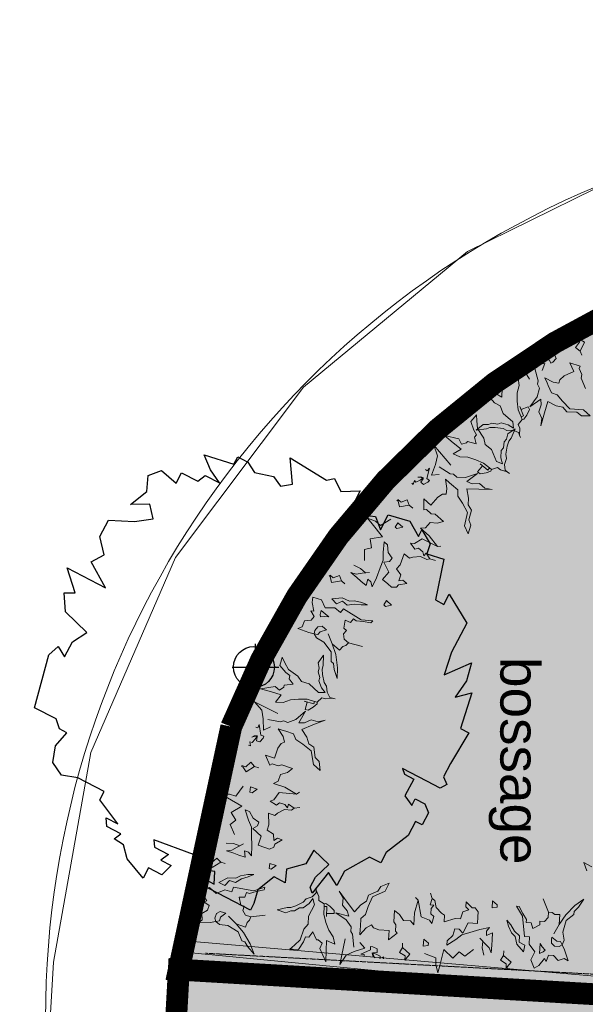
# Model space of a CAD drawing. Extents: x -1000932 to 2054797, y 285738 to 764020.
# Tile 247 of 256: x -226709 to -220229, y 574297 to 585574. Entities that reach past the tile are written whole.
import ezdxf

# ---------------------------------------------------------------- set-up
doc = ezdxf.new("R2010")
doc.units = 0
doc.header["$MEASUREMENT"] = 0
doc.linetypes.add('DASHDOT', pattern=[1, 0.5, -0.25, 0, -0.25])
doc.layers.get('0').update_dxf_attribs({"color": 1, "linetype": 'CONTINUOUS'})
for name, color, linetype in [('--schets pp', 1, 'CONTINUOUS'), ('-boom', 8, 'CONTINUOUS'), ('31.', 7, 'CONTINUOUS'), ('A-0010--', 4, 'CONTINUOUS'), ('A-0900-TERREIN', 14, 'CONTINUOUS'), ('bomen', 1, 'CONTINUOUS')]:
    doc.layers.add(name, color=color, linetype=linetype)
doc.layers.add('V00', color=7, linetype='CONTINUOUS', lineweight=0)
doc.styles.get("Standard").update_dxf_attribs({"font": 'romans.shx'})

# ---------------------------------------------------------------- blocks, each defined once
blk = doc.blocks.new('UNNAMED')
at = {"color": 0}
for p, q in [((0, -0.5), (0, 0.5)), ((-0.5, 0), (0.5, 0))]:
    blk.add_line(p, q, dxfattribs=at)
blk = doc.blocks.new('boom')
at = {"layer": '31.', "color": 7, "linetype": 'Continuous'}
for points in [[(2251.80828051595, -1106.205926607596), (2173.887591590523, -1256.205493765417), (2210.303128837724, -1343.212250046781), (2134.01737931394, -1385.236413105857), (1982.216964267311, -1306.337424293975), (1885.793354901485, -1256.224297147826), (1703.603915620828, -1161.53094182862), (1724.220932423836, -1226.642753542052), (1831.338077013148, -1282.37241938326), (1731.107258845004, -1475.215363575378), (1810.449942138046, -1584.490554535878), (1849.428164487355, -1509.532590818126), (1958.351373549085, -1566.126334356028), (1999.960998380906, -1669.427246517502), (1927.535710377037, -1808.721166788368), (1852.517681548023, -1769.750629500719), (1768.989292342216, -1930.443442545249), (1515.964705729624, -2124.603458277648), (1454.715516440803, -2242.457359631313), (1326.085039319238, -2175.658874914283), (1036.296854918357, -2338.137602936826), (950.0803199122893, -2501.971368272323), (853.4300944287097, -2351.874397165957), (666.8589403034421, -2590.471371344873), (645.5920018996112, -2521.459279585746), (705.7373041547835, -2405.746017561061), (860.2430165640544, -2260.136272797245), (685.7817176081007, -2098.250700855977), (594.7287687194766, -2252.751059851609), (372.3060847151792, -2314.09832386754), (359.0236219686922, -2470.538109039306), (230.4509567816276, -2403.702663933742), (44.46268121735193, -2552.023372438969), (-0.947729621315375, -2709.492246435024), (-39.97943810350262, -2784.51713332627), (-597.1746060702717, -2494.899703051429), (-563.7541439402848, -2430.59817462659), (-456.5828730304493, -2486.320026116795), (-448.8926459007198, -2340.571254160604), (-589.0511153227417, -2322.190292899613), (-690.7442434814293, -2146.840910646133), (-1147.19952013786, -1977.583268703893), (-1137.773566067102, -2064.195474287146), (-977.0207761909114, -2147.749738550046), (-1064.44396277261, -2211.208338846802), (-946.5297172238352, -2272.451776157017), (-1056.263172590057, -2378.752786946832), (-1206.295684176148, -2300.781599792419), (-1267.571476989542, -2418.669929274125), (-1453.753130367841, -2197.96488541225), (-1493.066052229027, -2035.121278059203), (-1602.439628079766, -1967.644271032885), (-1523.534554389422, -1910.356782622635), (-1684.259961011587, -1826.82816559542), (-1690.826643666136, -1726.013215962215), (-1560.296378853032, -1794.106256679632), (-1765.85499384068, -1521.307316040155), (-1715.74770695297, -1424.856922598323), (-2015.770382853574, -1268.879820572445), (-2204.38651482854, -1238.911540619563), (-2304.670585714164, -1091.528656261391), (-2274.736274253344, -902.9164417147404), (-2142.746676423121, -753.7808347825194), (-2228.485123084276, -709.2262538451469), (-2266.297799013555, -594.2808795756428), (-2512.727176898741, -466.1631036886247), (-2347.774639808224, 138.9603937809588), (-2242.753754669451, 236.2958245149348), (-2168.968191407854, 116.3050894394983), (-2079.855939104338, 287.7469081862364), (-1914.390939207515, 396.6484921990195), (-2159.162320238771, 632.7459877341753), (-2173.146963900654, 848.692170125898), (-2048.015596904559, 851.4008923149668), (-2137.499847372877, 1135.897056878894), (-1701.209176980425, 908.3335933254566), (-1863.818897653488, 1204.585402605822), (-1715.713569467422, 1285.889265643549), (-1764.518872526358, 1496.275491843), (-1667.032586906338, 1683.306273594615), (-1366.868504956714, 1667.519393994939), (-1155.708429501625, 1699.277924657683), (-1190.879303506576, 1867.275065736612), (-1412.43674064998, 1859.967295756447), (-1225.537870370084, 2010.017902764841), (-1211.815051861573, 2193.478551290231), (-1059.70369904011, 2250.533744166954), (-889.1232609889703, 2107.382555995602), (-827.8782579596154, 2225.265453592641), (-643.9286475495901, 2129.643180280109), (-556.5404370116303, 2193.125344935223), (-395.7491250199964, 2109.577628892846), (-496.0681719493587, 2256.984077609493), (-568.9489074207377, 2430.958846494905), (-230.3545297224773, 2323.012531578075), (-185.8318856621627, 2408.773994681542), (-67.94424363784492, 2347.496129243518), (5.775274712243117, 2227.525459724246), (226.5480552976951, 2180.836944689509), (305.8248332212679, 2071.58085274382), (441.2807912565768, 2096.433503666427), (417.3459203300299, 2397.702575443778), (830.8054949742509, 2138.941381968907), (922.993691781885, 2159.116191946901), (996.295911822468, 2012.128974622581), (1217.841430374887, 2019.464624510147), (1151.039446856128, 1890.865216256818), (1262.043796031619, 1737.899254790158), (1393.285145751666, 1724.148071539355), (1450.313874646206, 1572.001324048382), (1539.426126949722, 1743.443142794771), (1786.763878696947, 1669.339513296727), (1886.634697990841, 1494.912051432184), (1925.631290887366, 1569.961469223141), (2020.362428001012, 1411.834044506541)], [(2020.362428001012, 1411.834044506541), (1980.268502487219, 1295.998359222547), (2174.275552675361, 1236.508194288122), (2080.48679799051, 768.0988398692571), (2176.937790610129, 717.960065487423), (2238.186700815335, 835.8158999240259), (2438.329387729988, 502.2257036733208), (2264.97943182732, 169.8100759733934), (2179.532251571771, -88.69085307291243), (2492.516642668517, 49.20364684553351), (2437.501084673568, -157.9729910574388), (2305.214954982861, -344.5843578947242), (2498.067593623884, -295.2585980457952), (2366.214191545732, -702.9093504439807), (2462.630068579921, -753.023593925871), (2251.80828051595, -1106.205926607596)]]:
    blk.add_lwpolyline(points, dxfattribs=at)
blk.add_circle((0, 0), 234.5930326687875, dxfattribs=at)
blk = doc.blocks.new('bomen')
at = {"layer": '-boom', "linetype": 'Continuous'}
blk.add_blockref('boom', (44785.44816471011, -50378), dxfattribs=at)
at = {"layer": 'bomen', "xscale": 531.2874016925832, "yscale": 531.2874016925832, "zscale": 531.2874016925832}
blk.add_blockref('UNNAMED', (44804, -50378), dxfattribs=at)
blk = doc.blocks.new('eigendomssituatie')
at = {"layer": '--schets pp', "linetype": 'Continuous', "transparency": 33554495}
h = blk.add_hatch(color=72, dxfattribs=at)
h.dxf.hatch_style = 1
edge = h.paths.add_edge_path()
edge.add_line((-4176.73854586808, 36691.06924980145), (18463.26145401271, 34709.06924984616))
edge.add_arc((17095.50999903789, 29904.28082499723), 4995.671711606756, -8.030102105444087, 74.11024197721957, ccw=False)
edge.add_line((22042.19821628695, 29206.41871005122), (21519.26145413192, 23075.06924982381))
edge.add_line((21519.26145413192, 23075.06924982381), (20841.66028853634, 15037.05444403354))
edge.add_line((20841.66028853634, 15037.05444403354), (9221.227534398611, 16016.65189056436))
edge.add_line((9221.227534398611, 16016.65189056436), (-3884.161830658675, 17236.71420983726))
edge.add_line((-3884.161830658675, 17236.71420983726), (-5436.461187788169, 504.3732174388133))
edge.add_line((-5436.461187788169, 504.3732174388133), (0.01009560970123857, -0.01570527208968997))
edge.add_line((0.01009560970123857, -0.01570527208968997), (-2500.443734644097, -26949.25618684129))
edge.add_line((-2500.443734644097, -26949.25618684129), (-6846.575806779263, -26546.03876589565))
edge.add_line((-6846.575806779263, -26546.03876589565), (-6942.65260836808, -27581.58700016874))
edge.add_line((-6942.65260836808, -27581.58700016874), (-9441.92006868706, -27349.73178386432))
edge.add_line((-9441.92006868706, -27349.73178386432), (-9345.841399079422, -26314.14745333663))
edge.add_line((-9345.841399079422, -26314.14745333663), (-13692.1799018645, -25910.91512983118))
edge.add_line((-13692.1799018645, -25910.91512983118), (-13547.04518649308, -23805.32137516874))
edge.add_line((-13547.04518649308, -23805.32137516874), (-35801.37771154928, -21685.47999814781))
edge.add_line((-35801.37771154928, -21685.47999814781), (-39085.49633917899, -21480.62403194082))
edge.add_line((-39085.49633917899, -21480.62403194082), (-35449.19473665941, 20057.36991770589))
edge.add_line((-35449.19473665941, 20057.36991770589), (-40995.94876814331, 20385.16075669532))
edge.add_line((-40995.94876814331, 20385.16075669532), (-40395.08653578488, 23168.33528979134))
edge.add_arc((-32072.55263851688, 19913.76534113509), 8936.262978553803, 110.35386289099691, 158.6417595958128, ccw=False)
edge.add_line((-35180.73854598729, 28292.06924983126), (-16026.04323336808, 34806.76749201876))
edge.add_arc((-6099.484764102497, 10583.2012472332), 26178.57377053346, 85.78798549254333, 112.28329390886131, ccw=False)
h = blk.add_hatch(color=140, dxfattribs=at)
h.dxf.hatch_style = 1
h.paths.add_polyline_path([(9221.227534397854, 16016.65189056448), (-3884.10174863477, 17236.70861642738), (-5436.461187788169, 504.3732174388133), (0.01145413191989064, -0.001062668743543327), (-2500.24679749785, -26949.27923339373), (-6846.575806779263, -26546.03876589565), (-6942.652608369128, -27581.5870001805), (-9441.92006868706, -27349.73178386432), (-9345.843046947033, -26314.16521488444), (-13692.17995209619, -25910.91512517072), (-13541.94952379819, -23750.38774119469), (-24868.32201158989, -22699.74955143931), (-35970.65003817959, -21669.77644995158), (-39085.49633917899, -21480.62403194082), (-35918.73854586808, 15170.89737483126), (-35449.19473665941, 20057.36991770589), (-40995.94876814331, 20385.16075669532), (-45059.55128707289, -52868.35324621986), (-5987.73073336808, -60873.69637516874), (-5391.61354586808, -55499.82137516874), (3604.33176663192, -48873.36825016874)])
at = {"layer": '--schets pp', "color": 72, "linetype": 'Continuous', "const_width": 250}
blk.add_lwpolyline([(-4176.73854586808, 36691.06924980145), (18463.26145401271, 34709.06924984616, -0.3745828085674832), (22042.19821628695, 29206.41871005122), (21519.26145413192, 23075.06924982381), (20841.66028853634, 15037.05444403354), (9221.227534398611, 16016.65189056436), (-3884.161830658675, 17236.71420983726), (-5436.461187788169, 504.3732174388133), (0.01009560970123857, -0.01570527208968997), (-2500.443734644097, -26949.25618684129), (-6846.575806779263, -26546.03876589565), (-6942.65260836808, -27581.58700016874), (-9441.92006868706, -27349.73178386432), (-9345.841399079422, -26314.14745333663), (-13692.1799018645, -25910.91512983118), (-13547.04518649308, -23805.32137516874), (-35801.37771154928, -21685.47999814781), (-39085.49633917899, -21480.62403194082), (-35449.19473665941, 20057.36991770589), (-40995.94876814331, 20385.16075669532), (-40395.08653578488, 23168.33528979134, -0.2138698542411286), (-35180.73854598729, 28292.06924983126), (-16026.04323336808, 34806.76749201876, -0.1161253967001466)], format="xyb", close=True, dxfattribs=at)
at = {"layer": '--schets pp', "color": 140, "linetype": 'Continuous', "const_width": 250}
blk.add_lwpolyline([(9221.227534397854, 16016.65189056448), (-3884.10174863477, 17236.70861642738), (-5436.461187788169, 504.3732174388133), (0.01145413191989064, -0.001062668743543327), (-2500.24679749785, -26949.27923339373), (-6846.575806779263, -26546.03876589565), (-6942.652608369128, -27581.5870001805), (-9441.92006868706, -27349.73178386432), (-9345.843046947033, -26314.16521488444), (-13692.17995209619, -25910.91512517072), (-13541.94952379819, -23750.38774119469), (-24868.32201158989, -22699.74955143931), (-35970.65003817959, -21669.77644995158), (-39085.49633917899, -21480.62403194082), (-35918.73854586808, 15170.89737483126), (-35449.19473665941, 20057.36991770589), (-40995.94876814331, 20385.16075669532), (-45059.55128707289, -52868.35324621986), (-5987.73073336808, -60873.69637516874), (-5391.61354586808, -55499.82137516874), (3604.33176663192, -48873.36825016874)], close=True, dxfattribs=at)

msp = doc.modelspace()

# ---------------------------------------------------------------- linework, layer by layer
at = {"layer": 'A-0010--', "color": 7, "linetype": 'DASHDOT', "lineweight": 13}
msp.add_lwpolyline([(-224578.735916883, 574881.7179406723), (-219562.741776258, 574611.5851281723)], dxfattribs=at)
at = {"layer": 'A-0900-TERREIN', "color": 14, "linetype": 'Continuous', "lineweight": 13}
for points in [[(-198471.999588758, 591361.7804406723), (-219308.999588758, 583958.7804406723, 0.3252451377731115), (-226411.997635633, 574135.7804406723), (-227111.999588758, 560602.7804406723), (-227914.999588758, 559083.7804406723), (-228046.999588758, 555824.7804406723), (-227549.999588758, 554612.7804406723), (-228048.999588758, 546438.7804406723), (-228048.999588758, 546438.7804406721), (-228545.9995887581, 540316.7804406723), (-228545.999588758, 540316.7804406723), (-229103.8874177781, 531197.926864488), (-224111.2641416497, 530926.4258098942), (-225197.2683600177, 510955.9327049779), (-230189.8916361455, 511227.4337595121), (-231607.999588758, 487040.7804406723), (-231984.999588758, 477392.7804406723), (-214526.999588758, 474405.7804406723), (-199418.999588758, 472192.7804406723), (-199255.679276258, 472942.7804406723), (-193108.640213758, 471481.0929406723), (-190938.608963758, 470963.9054406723)], [(-198471.999588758, 591361.7804406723), (-219308.999588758, 583958.7804406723, 0.3252451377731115), (-226411.997635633, 574135.7804406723), (-227111.999588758, 560602.7804406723), (-227369.5945488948, 557017.7083274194), (-227549.999588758, 554612.7804406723), (-227549.999588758, 554612.7804406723), (-228048.999588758, 546438.7804406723), (-228367.7864387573, 543593.9357442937), (-228472.4003329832, 541670.1945484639), (-228545.999588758, 540316.7804406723), (-229027.999588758, 532296.7804406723), (-229087.803295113, 531197.0522028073), (-230350.910574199, 508265.2496497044), (-230507.999588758, 505842.7804406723), (-231607.999588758, 487040.7804406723), (-231984.999588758, 477392.7804406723), (-214526.999588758, 474405.7804406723), (-199418.999588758, 472192.7804406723), (-199255.679276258, 472942.7804406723), (-193108.640213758, 471481.0929406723), (-190938.608963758, 470963.9054406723)], [(-211374.757401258, 581172.8429406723), (-211012.952713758, 585401.0773156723), (-219379.999588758, 582473.7804406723, 0.2774153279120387), (-224879.995682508, 574702.7804406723)]]:
    msp.add_lwpolyline(points, format="xyb", dxfattribs=at)
at = {"layer": 'A-0900-TERREIN', "color": 7, "linetype": 'Continuous', "lineweight": 13}
for points in [[(-220313.550370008, 581923.4269250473), (-220293.804276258, 581878.9366906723), (-220340.675370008, 581818.4698937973), (-220289.093338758, 581778.7999719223), (-220268.097245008, 581731.4269250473), (-220289.093338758, 581778.7999719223), (-220236.714432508, 581881.3898156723), (-220297.128495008, 581915.0460656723), (-220304.175370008, 581931.0226281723)], [(-220734.612870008, 581720.8429406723), (-220724.995682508, 581699.1554406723), (-220762.749588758, 581682.4132531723), (-220640.054276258, 581674.4816125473), (-220625.257401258, 581641.1515344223), (-220601.550370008, 581651.6495812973), (-220562.608963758, 581691.6046594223), (-220579.487870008, 581729.6593469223), (-220624.741776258, 581716.7570031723), (-220630.878495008, 581738.2355187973), (-220623.980057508, 581778.8292687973), (-220638.909745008, 581748.6671594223), (-220634.421463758, 581712.4972375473), (-220597.335526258, 581744.4132531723), (-220597.335526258, 581744.4132531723), (-220597.335526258, 581744.4132531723), (-220597.335526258, 581744.4132531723), (-220597.335526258, 581744.4132531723), (-220563.077713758, 581782.2570031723), (-220574.843338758, 581804.6163781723), (-220527.163651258, 581803.8566125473), (-220537.702713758, 581824.0402062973)], [(-220867.351151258, 581457.3644250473), (-221026.690995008, 581710.0441125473), (-220923.007401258, 581636.3566125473), (-220821.265213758, 581629.3683312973), (-220692.874588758, 581636.1554406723), (-220723.343338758, 581554.4972375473)], [(-220808.761307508, 581577.7218469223), (-220768.858963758, 581436.5187219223), (-220775.390213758, 581399.6417687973), (-220754.394120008, 581352.2589562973), (-220779.651932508, 581255.8370812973), (-220864.128495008, 581139.0441125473), (-220739.187088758, 581228.4484094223), (-220732.898026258, 581163.1866906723), (-220759.792557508, 581083.0870812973), (-220726.151932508, 581007.2882531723), (-220739.523026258, 580921.8331750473), (-220697.702713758, 581070.9269250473), (-220659.081620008, 581201.5948937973), (-220563.827713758, 581152.9366906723), (-220488.058182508, 581135.4952844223), (-220441.847245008, 581082.3097375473), (-220325.862870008, 581076.8507531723), (-220274.312088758, 581037.3273156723), (-220172.132401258, 581037.2999719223), (-220247.952713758, 581105.7042687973), (-220405.343338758, 581115.4874719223), (-220489.577713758, 581202.8429406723), (-220551.155838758, 581277.7804406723), (-220617.417557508, 581299.4132531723), (-220655.288651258, 581384.8468469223), (-220667.874588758, 581413.2687219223), (-220693.116776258, 581470.1280969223), (-220597.909745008, 581421.6261437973), (-220530.847245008, 581411.4679406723), (-220519.847245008, 581450.5558312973), (-220471.394120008, 581494.7042687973), (-220362.245682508, 581543.0636437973), (-220406.394120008, 581642.5519250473), (-220287.483963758, 581604.5441125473), (-220298.019120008, 581577.1905969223), (-220268.577713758, 581510.7140344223), (-220277.550370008, 581467.0480187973), (-220225.011307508, 581348.4679406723)], [(-220982.003495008, 580816.7374719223), (-220993.640213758, 580845.5695031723), (-221054.382401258, 580871.5245812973), (-221126.667557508, 580870.3448937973), (-221169.101151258, 580892.3800500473), (-221263.401932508, 580904.6515344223), (-221324.230057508, 580902.5382531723), (-221362.651932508, 580887.0402062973), (-221480.089432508, 580873.4757531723), (-221400.351151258, 580939.0929406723), (-221337.839432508, 580936.3624719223), (-221299.190995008, 580951.9210656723), (-221232.702713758, 580939.3937219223), (-221194.222245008, 580954.8898156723), (-221112.226151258, 580932.0226281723), (-221052.487870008, 580894.6710656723), (-221060.401932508, 580969.6671594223), (-221171.323807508, 581064.8234094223), (-221206.210526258, 581151.3702844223), (-221270.968338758, 581186.9113000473), (-221355.956620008, 581286.9249719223), (-221436.835526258, 581321.3800500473), (-221502.487870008, 581345.2452844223), (-221473.526932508, 581356.9113000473), (-221411.030838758, 581382.0421594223), (-221325.237870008, 581321.6573937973), (-221284.659745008, 581276.3488000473), (-221250.890213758, 581289.9679406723), (-221184.343338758, 581249.7570031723), (-221180.761307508, 581351.7433312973), (-221161.542557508, 581359.4835656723), (-221131.722245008, 581410.7628625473), (-221179.136307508, 581458.7062219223), (-221167.886307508, 581625.4620812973), (-221119.476151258, 581505.1105187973), (-221076.855057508, 581399.3839562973), (-220999.046463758, 581469.7941125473), (-220987.245682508, 581385.0245812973), (-221008.218338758, 581298.3116906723), (-221008.874588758, 581202.8761437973), (-220998.065995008, 581106.6945031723), (-220965.124588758, 581024.8116906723), (-220953.487870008, 580995.9816125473), (-220965.124588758, 581024.8116906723), (-220936.230057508, 581036.4620812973), (-220978.878495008, 581142.3839562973), (-220965.319901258, 581108.6984094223), (-220883.628495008, 581141.6476281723), (-220870.069901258, 581107.9620812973), (-220900.628495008, 581045.2101281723), (-220932.276932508, 580998.9327844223), (-220953.487870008, 580995.9816125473), (-220997.769120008, 580939.0519250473), (-220980.370682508, 580895.7843469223), (-220982.003495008, 580816.7374719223), (-220970.374588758, 580787.8468469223)], [(-221123.085526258, 580395.9288781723), (-221147.269120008, 580415.4679406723), (-221154.378495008, 580481.1398156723), (-221132.167557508, 580549.9405969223), (-221140.866776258, 580596.9562219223), (-221125.097245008, 580690.7335656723), (-221105.335526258, 580748.2999719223), (-221079.304276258, 580780.5304406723), (-221032.077713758, 580888.9054406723), (-221118.097245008, 580831.7765344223), (-221133.718338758, 580771.1866906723), (-221159.874588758, 580738.7530969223), (-221167.284745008, 580671.5030969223), (-221193.331620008, 580639.2140344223), (-221195.374588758, 580554.1163781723), (-221177.069901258, 580486.0812219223), (-221246.495682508, 580515.5265344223), (-221305.163651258, 580649.3780969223), (-221377.773026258, 580707.9913781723), (-221392.878495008, 580780.2999719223), (-221463.753495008, 580890.7628625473), (-221473.120682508, 580978.1769250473), (-221476.796463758, 581047.9347375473), (-221496.405838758, 581023.6359094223), (-221538.671463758, 580971.1866906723), (-221505.937088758, 580871.5128625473), (-221474.433182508, 580819.4835656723), (-221497.308182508, 580791.1554406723), (-221478.257401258, 580715.7726281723), (-221576.855057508, 580742.0929406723), (-221589.862870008, 580725.9679406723), (-221647.612870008, 580712.4015344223), (-221679.640213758, 580771.7374719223), (-221842.425370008, 580809.6163781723), (-221741.429276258, 580728.2062219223), (-221652.730057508, 580656.6007531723), (-221742.773026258, 580602.7140344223), (-221665.132401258, 580566.6984094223), (-221576.073807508, 580561.4679406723), (-221484.593338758, 580534.2609094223), (-221395.749588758, 580495.8663781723), (-221327.034745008, 580440.4757531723), (-221302.851151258, 580420.9327844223), (-221327.034745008, 580440.4757531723), (-221346.605057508, 580416.2335656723), (-221435.483963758, 580487.9249719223), (-221407.218338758, 580465.1320031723), (-221462.562088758, 580396.6007531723), (-221434.296463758, 580373.8077844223), (-221365.355057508, 580384.7335656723), (-221311.862870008, 580401.5070031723), (-221302.851151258, 580420.9327844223), (-221235.483963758, 580446.6866906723), (-221199.171463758, 580417.4249719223), (-221123.085526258, 580395.9288781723), (-221098.839432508, 580376.3780969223)], [(-221769.296463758, 580473.1202844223), (-221964.515213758, 580699.2296594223), (-221924.273026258, 580578.5616906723), (-221947.261307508, 580479.2062219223), (-221991.202713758, 580358.3780969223), (-221904.210526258, 580363.7023156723)], [(-221901.511307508, 580452.1827844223), (-221778.085526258, 580372.8273156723), (-221740.905838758, 580368.3195031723), (-221701.710526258, 580334.4171594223), (-221602.112870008, 580330.4523156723), (-221465.757401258, 580377.1866906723), (-221587.718338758, 580283.7609094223), (-221527.128495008, 580258.7062219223), (-221442.667557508, 580261.0695031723), (-221379.976151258, 580206.7843469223), (-221294.335526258, 580194.6476281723), (-221449.144120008, 580198.1320031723), (-221585.398026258, 580199.3038781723), (-221566.636307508, 580093.9991906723), (-221572.054276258, 580016.4366906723), (-221534.659745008, 579956.7218469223), (-221563.269120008, 579844.1866906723), (-221540.499588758, 579783.3507531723), (-221570.276932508, 579685.6085656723), (-221613.593338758, 579778.0812219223), (-221577.042557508, 579931.4796594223), (-221636.030838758, 580037.5343469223), (-221689.749588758, 580118.2921594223), (-221691.112870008, 580187.9796594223), (-221761.784745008, 580249.1241906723), (-221785.304276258, 580269.4523156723), (-221832.327713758, 580310.1827844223), (-221813.702713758, 580204.9679406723), (-221823.546463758, 580137.8585656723), (-221864.144120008, 580138.7374719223), (-221920.507401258, 580105.2687219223), (-221998.597245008, 580014.9718469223), (-222080.882401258, 580086.2218469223), (-222079.210526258, 579961.3937219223), (-222049.972245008, 579963.4952844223), (-221994.976151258, 579915.9445031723), (-221950.589432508, 579911.7882531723), (-221852.491776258, 579826.9484094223), (-221924.655838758, 579807.1280969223), (-222006.230057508, 579815.8077844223), (-222060.476151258, 579753.0695031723), (-222118.952713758, 579748.8546594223), (-222016.921463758, 579660.6476281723), (-221923.737870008, 579538.6280969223), (-221883.554276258, 579545.1984094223), (-221923.737870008, 579538.6280969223), (-222099.374588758, 579628.9640344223), (-222187.308182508, 579574.8116906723), (-222231.796463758, 579578.8429406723), (-222182.651932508, 579508.9366906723), (-222139.206620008, 579519.2452844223), (-222092.175370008, 579478.5890344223), (-222077.769120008, 579431.8976281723), (-222050.546463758, 579463.3195031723), (-222009.218338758, 579399.9327844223), (-221945.124588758, 579379.0304406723), (-222009.218338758, 579399.9327844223), (-222045.366776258, 579390.1202844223), (-222117.710526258, 579425.2921594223), (-222205.425370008, 579418.9718469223), (-222244.960526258, 579405.2101281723), (-222303.745682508, 579456.0538781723), (-222349.960526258, 579331.3741906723), (-222390.644120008, 579284.3312219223), (-222341.480057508, 579214.1359094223), (-222365.952713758, 579146.2687219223), (-222318.714432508, 579153.3702844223), (-222275.601151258, 579116.0851281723), (-222370.089432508, 579101.8937219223), (-222393.827713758, 579074.4796594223), (-222449.030838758, 579073.9991906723), (-222492.140213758, 579111.2687219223), (-222551.054276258, 579162.2804406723), (-222479.745682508, 579244.6827844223), (-222536.105057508, 579362.0148156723), (-222473.999588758, 579370.1476281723), (-222443.487870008, 579405.4366906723), (-222488.847245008, 579472.0655969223), (-222495.194901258, 579559.7648156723), (-222534.382401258, 579593.6671594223), (-222543.933182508, 579471.7101281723), (-222544.999588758, 579383.3898156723), (-222579.128495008, 579296.4054406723), (-222622.339432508, 579182.8234094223), (-222670.034745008, 579080.1437219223), (-222684.948807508, 579134.2335656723), (-222720.355057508, 579164.8390344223), (-222740.901932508, 579093.3155969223), (-222799.823807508, 579144.2491906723), (-222846.847245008, 579184.9796594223), (-222913.605057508, 579242.6827844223), (-222853.292557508, 579225.0616906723), (-222784.120682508, 579233.6945031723), (-222700.319901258, 579243.4718469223), (-222747.124588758, 579237.9913781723), (-222805.339432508, 579288.4093469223), (-222882.757401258, 579325.8585656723)], [(-222060.034745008, 580423.0030969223), (-222042.097245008, 580407.4796594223), (-222015.069901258, 580438.7062219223), (-222043.269120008, 580319.0343469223), (-222015.706620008, 580295.1593469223), (-222032.659745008, 580275.5460656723), (-222082.237870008, 580249.9523156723), (-222113.714432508, 580277.1945031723), (-222088.175370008, 580316.7140344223), (-222106.925370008, 580328.8546594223), (-222147.769120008, 580334.0929406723), (-222114.565995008, 580339.5773156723), (-222081.276932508, 580324.7335656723), (-222122.620682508, 580298.5695031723), (-222122.620682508, 580298.5695031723), (-222122.620682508, 580298.5695031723), (-222122.620682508, 580298.5695031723), (-222122.620682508, 580298.5695031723), (-222168.812088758, 580276.8390344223), (-222186.765213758, 580294.6163781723), (-222199.948807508, 580248.7843469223), (-222216.179276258, 580264.7530969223)], [(-222376.624588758, 580079.3390344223), (-222339.827713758, 580047.4757531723), (-222268.319901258, 580074.6710656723), (-222245.421463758, 580013.7609094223), (-222206.230057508, 579979.8585656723), (-222245.421463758, 580013.7609094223), (-222358.827713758, 579993.5812219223), (-222373.398026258, 580061.1866906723), (-222386.624588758, 580072.5851281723)], [(-222455.273026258, 579853.2648156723), (-222573.757401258, 579779.6905969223), (-222632.073807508, 579828.4562219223), (-222723.749588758, 579865.9796594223), (-222670.308182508, 579798.8116906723), (-222553.882401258, 579649.0265344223), (-222693.390213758, 579627.5421594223), (-222680.105057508, 579524.9288781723), (-222759.304276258, 579505.5421594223), (-222757.847245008, 579379.7921594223)], [(-222377.980057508, 579812.9874719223), (-222319.198807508, 579762.1398156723), (-222387.835526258, 579746.1827844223), (-222407.429276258, 579763.1280969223), (-222377.980057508, 579812.9874719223)], [(-223153.968338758, 579213.3312219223), (-223117.175370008, 579181.4679406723), (-223045.667557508, 579208.6827844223), (-223022.765213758, 579147.7530969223), (-222983.577713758, 579113.8507531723), (-223022.765213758, 579147.7530969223), (-223136.171463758, 579127.5734094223), (-223150.745682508, 579195.1788781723), (-223163.972245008, 579206.5812219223)], [(-223349.589432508, 578959.4640344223), (-223251.894120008, 578929.8546594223), (-223208.347245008, 578837.3585656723), (-223098.179276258, 578837.9757531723), (-223035.339432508, 578783.5812219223), (-222998.046463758, 578826.6905969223), (-222797.710526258, 578701.6007531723), (-222664.425370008, 578689.0460656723), (-222684.769120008, 578665.5695031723), (-222774.194901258, 578681.2726281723), (-222855.765213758, 578689.9366906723), (-222883.202713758, 578713.6476281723), (-222920.499588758, 578670.5421594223), (-222981.222245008, 578695.6632531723), (-222996.780838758, 578606.1320031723), (-222965.429276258, 578578.9796594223), (-222999.331620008, 578539.8273156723), (-222991.187088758, 578477.9366906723), (-222944.023026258, 578437.1945031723), (-222782.913651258, 578393.7140344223), (-222944.023026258, 578437.1945031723), (-222971.144120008, 578405.8234094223), (-223007.417557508, 578395.7960656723), (-223044.714432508, 578352.6866906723), (-223130.921463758, 578427.3195031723), (-223176.065995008, 578541.6905969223), (-223130.921463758, 578427.3195031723), (-223088.780838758, 578301.7804406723), (-223066.972245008, 578152.4718469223), (-223072.468338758, 578027.0616906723), (-223105.847245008, 578131.2960656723), (-223114.526932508, 578200.4327844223), (-223141.960526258, 578224.1984094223), (-223142.585526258, 578334.6359094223), (-223224.269120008, 578446.4093469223), (-223307.812088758, 578492.3585656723), (-223334.015213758, 578541.2921594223), (-223293.007401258, 578533.2570031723), (-223265.882401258, 578564.6241906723), (-223193.733963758, 578584.6632531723), (-223213.327713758, 578601.6046594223), (-223244.679276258, 578628.7570031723), (-223292.183182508, 578621.6163781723), (-223329.468338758, 578578.5109094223), (-223334.015213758, 578541.2921594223), (-223397.585526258, 578555.2296594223), (-223522.276932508, 578601.1827844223), (-223472.046463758, 578619.6515344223), (-223447.569901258, 578687.5226281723), (-223371.089432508, 578696.7257531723), (-223333.679276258, 578739.9601281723), (-223375.116776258, 578803.2218469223), (-223337.898026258, 578798.4835656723), (-223360.054276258, 578899.8468469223), (-223349.589432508, 578959.4640344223)], [(-223131.429276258, 578942.0655969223), (-223014.355057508, 578950.6788781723), (-222930.651932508, 578912.5499719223), (-222872.175370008, 578916.7687219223), (-222790.050370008, 578900.5499719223), (-222725.440995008, 578872.2726281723), (-222795.253495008, 578870.7452844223), (-222876.835526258, 578879.6984094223), (-222956.714432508, 578866.5577844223), (-223011.581620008, 578914.0343469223), (-223079.413651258, 578883.4015344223), (-223131.429276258, 578942.0655969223)], [(-222508.593338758, 578920.2609094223), (-222449.812088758, 578869.4171594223), (-222518.452713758, 578853.4601281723), (-222538.042557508, 578870.4015344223), (-222508.593338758, 578920.2609094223)], [(-223254.116776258, 578808.1827844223), (-223210.995682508, 578770.8937219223), (-223167.761307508, 578733.4601281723), (-223212.280838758, 578737.7062219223), (-223263.440995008, 578734.0616906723), (-223265.558182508, 578763.2374719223), (-223254.116776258, 578808.1827844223)], [(-223126.155838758, 577803.5382531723), (-223155.964432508, 577812.3741906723), (-223187.589432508, 577870.3624719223), (-223193.308182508, 577942.4366906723), (-223219.288651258, 577982.5734094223), (-223240.491776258, 578075.2765344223), (-223244.187088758, 578136.0265344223), (-223232.421463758, 578175.7491906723), (-223230.116776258, 578293.9484094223), (-223287.831620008, 578208.3195031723), (-223279.155838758, 578146.3507531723), (-223290.960526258, 578106.3937219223), (-223272.148026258, 578041.4015344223), (-223283.905838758, 578001.6202844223), (-223253.327713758, 577922.1788781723), (-223210.452713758, 577866.2726281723), (-223285.858963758, 577867.0030969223), (-223391.155838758, 577968.3468469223), (-223480.636307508, 577994.8234094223), (-223522.187088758, 578055.8976281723), (-223629.847245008, 578130.9640344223), (-223671.855057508, 578208.1905969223), (-223701.870682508, 578271.2726281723), (-223710.726151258, 578241.3312219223), (-223729.780838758, 578176.7218469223), (-223661.495682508, 578097.0773156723), (-223612.523026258, 578060.9991906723), (-223622.862870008, 578026.0890344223), (-223576.491776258, 577963.6788781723), (-223677.667557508, 577950.3859094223), (-223683.542557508, 577930.5187219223), (-223731.745682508, 577895.9484094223), (-223783.991776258, 577938.5734094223), (-223948.913651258, 577911.4796594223), (-223824.495682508, 577874.7609094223), (-223715.187088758, 577842.4132531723), (-223777.858963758, 577758.2491906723), (-223692.351151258, 577754.5812219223), (-223608.034745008, 577783.7257531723), (-223513.093338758, 577793.4796594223), (-223416.319901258, 577791.8859094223), (-223331.671463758, 577766.9015344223), (-223301.862870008, 577758.0655969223), (-223331.671463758, 577766.9015344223), (-223340.511307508, 577737.0265344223), (-223450.019120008, 577769.3859094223), (-223415.194901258, 577759.1007531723), (-223440.206620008, 577674.6398156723), (-223405.382401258, 577664.3546594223), (-223345.827713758, 577700.7570031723), (-223302.776932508, 577736.6710656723), (-223301.862870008, 577758.0655969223), (-223249.413651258, 577807.5734094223), (-223204.683182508, 577794.3780969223), (-223126.155838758, 577803.5382531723), (-223096.284745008, 577794.7140344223)], [(-223752.933182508, 577628.3390344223), (-224019.651932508, 577762.8624719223), (-223936.413651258, 577666.6749719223), (-223919.757401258, 577566.0655969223), (-223914.276932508, 577437.6124719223), (-223835.894120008, 577475.7257531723)], [(-223867.155838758, 577558.5421594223), (-223722.792557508, 577532.2804406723), (-223686.706620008, 577542.2960656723), (-223637.538651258, 577525.9132531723), (-223543.964432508, 577560.2491906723), (-223435.753495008, 577655.4757531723), (-223512.843338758, 577522.5812219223), (-223447.276932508, 577522.5421594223), (-223370.108963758, 577556.9484094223), (-223291.444901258, 577530.6905969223), (-223207.655838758, 577552.1437219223), (-223352.081620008, 577496.2999719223), (-223478.472245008, 577445.3976281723), (-223420.956620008, 577355.2179406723), (-223396.370682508, 577281.4562219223), (-223339.023026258, 577240.5265344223), (-223322.530838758, 577125.5890344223), (-223278.273026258, 577078.0382531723), (-223268.507401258, 576976.3312219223), (-223343.827713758, 577045.2843469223), (-223368.569901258, 577201.0226281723), (-223463.558182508, 577276.5460656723), (-223544.023026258, 577330.7023156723), (-223571.874588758, 577394.5968469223), (-223660.530838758, 577424.1554406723), (-223690.023026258, 577433.9718469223), (-223749.026932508, 577453.6788781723), (-223691.671463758, 577363.5304406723), (-223675.167557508, 577297.7413781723), (-223713.026932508, 577283.0616906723), (-223752.355057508, 577230.6241906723), (-223790.089432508, 577117.3624719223), (-223893.331620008, 577151.8273156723), (-223844.163651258, 577037.0812219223), (-223817.937088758, 577050.1749719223), (-223748.956620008, 577027.2062219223), (-223706.347245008, 577040.2999719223), (-223583.296463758, 576999.3038781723), (-223642.440995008, 576953.4523156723), (-223721.155838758, 576930.3507531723), (-223747.362870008, 576851.6632531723), (-223799.804276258, 576825.4562219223), (-223671.839432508, 576782.8507531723), (-223539.151932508, 576705.6124719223), (-223504.515213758, 576727.0148156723), (-223539.151932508, 576705.6124719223), (-223735.968338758, 576722.1046594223), (-223796.589432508, 576638.4991906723), (-223839.249588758, 576625.2491906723), (-223767.151932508, 576579.3820031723), (-223730.925370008, 576605.4874719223), (-223671.940995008, 576585.8507531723), (-223640.812088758, 576548.1866906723), (-223627.632401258, 576587.6163781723), (-223565.249588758, 576544.7921594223), (-223498.030838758, 576549.9288781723), (-223565.249588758, 576544.7921594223), (-223594.917557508, 576521.9327844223), (-223675.210526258, 576526.8390344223), (-223753.878495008, 576487.5382531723), (-223785.171463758, 576459.7296594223), (-223858.909745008, 576484.2999719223), (-223854.058182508, 576351.4171594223), (-223873.714432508, 576292.4132531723), (-223801.487870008, 576246.2843469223), (-223798.218338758, 576174.2101281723), (-223757.261307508, 576198.8038781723), (-223703.183182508, 576180.7843469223), (-223785.108963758, 576131.6163781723), (-223796.593338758, 576097.2179406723), (-223847.437088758, 576075.7140344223), (-223901.503495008, 576093.7179406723), (-223975.425370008, 576118.3898156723), (-223940.948807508, 576221.7648156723), (-224037.812088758, 576308.7179406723), (-223983.507401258, 576339.9327844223), (-223968.765213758, 576384.1945031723), (-224036.116776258, 576428.4757531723), (-224075.444901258, 576507.1202844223), (-224124.605057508, 576523.5070031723), (-224086.901932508, 576407.1320031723), (-224054.190995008, 576325.0851281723), (-224052.550370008, 576231.6593469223), (-224049.155838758, 576110.1827844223), (-224054.065995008, 575997.0734094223), (-224088.491776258, 576041.3780969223), (-224132.898026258, 576056.1632531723), (-224124.597245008, 575982.2101281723), (-224198.495682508, 576006.8116906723), (-224257.501541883, 576026.5187219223), (-224341.228104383, 576054.3859094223), (-224278.753495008, 576061.1085656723), (-224218.108963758, 576095.4835656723), (-224144.378495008, 576136.4913781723), (-224185.550370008, 576113.5695031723), (-224258.599198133, 576137.9601281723), (-224344.446854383, 576143.0382531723)], [(-224002.558182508, 577471.0890344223), (-223980.050370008, 577463.5812219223), (-223966.983963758, 577502.7570031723), (-223947.394120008, 577381.3780969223), (-223912.804276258, 577369.8273156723), (-223920.991776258, 577345.2257531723), (-223957.054276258, 577302.6554406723), (-223996.546463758, 577315.8273156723), (-223988.015213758, 577362.1046594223), (-224009.980057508, 577366.1671594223), (-224049.733963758, 577355.4288781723), (-224021.132401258, 577373.1671594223), (-223984.698807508, 577372.1476281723), (-224012.933182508, 577332.1866906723), (-224012.933182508, 577332.1866906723), (-224012.933182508, 577332.1866906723), (-224012.933182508, 577332.1866906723), (-224012.933182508, 577332.1866906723), (-224047.339432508, 577294.4757531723), (-224070.718338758, 577304.0577844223), (-224065.417557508, 577256.6671594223), (-224086.515213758, 577265.2335656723)], [(-224164.077713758, 577032.6280969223), (-224117.909745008, 577017.2140344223), (-224062.187088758, 577069.6359094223), (-224017.780838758, 577022.0734094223), (-223968.620682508, 577005.6866906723), (-224017.780838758, 577022.0734094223), (-224114.905838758, 576960.1515344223), (-224154.171463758, 577017.0812219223), (-224170.745682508, 577022.5734094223)], [(-224150.523026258, 576793.6515344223), (-224231.972245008, 576680.4366906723), (-224304.483963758, 576703.2648156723), (-224403.540604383, 576702.9679406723), (-224328.517166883, 576661.2726281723), (-224163.749588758, 576567.2413781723), (-224284.507401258, 576494.1515344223), (-224233.075760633, 576404.3702844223), (-224298.888260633, 576356.2296594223), (-224249.564041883, 576240.5538781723)], [(-224063.706620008, 576785.9093469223), (-223989.976151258, 576761.3351281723), (-224047.331620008, 576720.3976281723), (-224071.905838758, 576728.5851281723), (-224063.706620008, 576785.9093469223)], [(-224552.210526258, 575935.5499719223), (-224506.040604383, 575920.1320031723), (-224450.327713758, 575972.5695031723), (-224405.911698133, 575924.9913781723), (-224356.755448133, 575908.6007531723), (-224405.911698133, 575924.9913781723), (-224503.040604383, 575863.0695031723), (-224542.304276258, 575919.9991906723), (-224558.878495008, 575925.4913781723)], [(-223843.839432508, 575910.8820031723), (-223770.105057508, 575886.3077844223), (-223827.464432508, 575845.3702844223), (-223852.038651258, 575853.5577844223), (-223843.839432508, 575910.8820031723)], [(-220211.472245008, 575823.9601281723), (-220244.706620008, 575920.5812219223), (-220155.370682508, 575871.1085656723)], [(-224427.878495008, 575693.4015344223), (-224322.946854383, 575746.0343469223), (-224231.026932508, 575742.7218469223), (-224178.585526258, 575768.9327844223), (-224096.483963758, 575785.2765344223), (-224025.972245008, 575783.7882531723), (-224089.921463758, 575755.7374719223), (-224168.749588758, 575732.8898156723), (-224237.567948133, 575690.2648156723), (-224306.401932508, 575713.2179406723), (-224357.415604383, 575659.0187219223), (-224427.878495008, 575693.4015344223)], [(-222882.405838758, 574953.3038781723), (-222894.554276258, 575099.5343469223), (-222913.601151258, 575131.7804406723), (-222910.554276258, 575183.5148156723), (-222968.019120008, 575264.9562219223), (-223088.089432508, 575344.7101281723), (-222939.730057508, 575304.7960656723), (-222956.726151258, 575368.1202844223), (-223010.003495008, 575433.6984094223), (-223005.081620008, 575516.4835656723), (-223047.569901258, 575591.8234094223), (-222956.120682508, 575466.8624719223), (-222874.128495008, 575358.0343469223), (-222801.987870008, 575437.0070031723), (-222737.144120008, 575479.9132531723), (-222712.519120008, 575545.9249719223), (-222605.815995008, 575591.7101281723), (-222571.398026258, 575646.8038781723), (-222475.718338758, 575682.6593469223), (-222522.733963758, 575592.0109094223), (-222666.698807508, 575527.6554406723), (-222714.952713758, 575416.3077844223), (-222746.339432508, 575324.5343469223), (-222800.808182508, 575281.0421594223), (-222806.315995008, 575187.7491906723), (-222808.132401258, 575156.7218469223), (-222811.831620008, 575094.6202844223), (-222739.683182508, 575173.4288781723), (-222680.440995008, 575206.4601281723), (-222656.429276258, 575173.7101281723), (-222595.573807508, 575149.3585656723), (-222476.398026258, 575142.3468469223), (-222482.855057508, 575033.6905969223), (-222384.823807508, 575110.9835656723), (-222404.284745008, 575132.9054406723), (-222400.023026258, 575205.4874719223), (-222423.737870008, 575243.2335656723), (-222416.120682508, 575372.7062219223), (-222356.472245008, 575327.5070031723), (-222313.718338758, 575257.4952844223), (-222230.921463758, 575252.6320031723), (-222191.987870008, 575208.7999719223), (-222184.093338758, 575343.4405969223), (-222143.980057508, 575491.6398156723), (-222173.648026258, 575519.5265344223), (-222143.980057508, 575491.6398156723), (-222108.773026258, 575297.2999719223), (-222012.292557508, 575260.4796594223), (-221988.413651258, 575222.7218469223), (-221962.851151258, 575304.2609094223), (-221997.472245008, 575332.4640344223), (-221993.835526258, 575394.5265344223), (-221965.550370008, 575434.3702844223), (-222007.050370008, 575436.8507531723), (-221981.905838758, 575508.2218469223), (-222004.327713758, 575571.7960656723), (-221981.905838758, 575508.2218469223), (-221952.120682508, 575485.5070031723), (-221935.999588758, 575406.6984094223), (-221877.605057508, 575340.9445031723), (-221842.624588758, 575317.9523156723), (-221847.194901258, 575240.3585656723), (-221720.136307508, 575279.5655969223), (-221658.050370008, 575275.9171594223), (-221632.269120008, 575357.6437219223), (-221563.523026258, 575379.5304406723), (-221597.909745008, 575412.6905969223), (-221594.558182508, 575469.5929406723), (-221525.792557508, 575403.2530969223), (-221489.593338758, 575401.1007531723), (-221455.616776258, 575357.5890344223), (-221458.956620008, 575300.7023156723), (-221463.577713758, 575222.9093469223), (-221572.362870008, 575229.3429406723), (-221631.163651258, 575113.2179406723), (-221675.413651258, 575157.5460656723), (-221721.983963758, 575160.2843469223), (-221747.249588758, 575083.7413781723), (-221812.972245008, 575025.3312219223), (-221816.026932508, 574973.6046594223), (-221713.444901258, 575040.2452844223), (-221642.714432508, 575093.1476281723), (-221552.921463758, 575119.0070031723), (-221436.495682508, 575153.8429406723), (-221325.995682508, 575178.4835656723), (-221359.835526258, 575133.7335656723), (-221362.577713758, 575087.0109094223), (-221293.319901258, 575114.2374719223), (-221297.874588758, 575036.4874719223), (-221301.573807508, 574974.3859094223), (-221306.733963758, 574886.2960656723), (-221329.460526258, 574944.8780969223), (-221378.405838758, 574994.5109094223), (-221437.163651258, 575055.0538781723), (-221404.331620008, 575021.2491906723), (-221408.909745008, 574944.3741906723), (-221391.507401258, 574860.1554406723)], [(-224636.175370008, 575626.2491906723), (-224534.571854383, 575636.1554406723), (-224459.028885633, 575567.2687219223), (-224357.427323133, 575609.8702844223), (-224278.589432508, 575583.5695031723), (-224260.565995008, 575637.6437219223), (-224027.655838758, 575598.4523156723), (-223899.667557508, 575637.7023156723), (-223909.511307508, 575608.2374719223), (-223998.163651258, 575588.6359094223), (-224076.870682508, 575565.5226281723), (-224111.280838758, 575576.9718469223), (-224129.308182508, 575522.8937219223), (-224195.023026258, 575522.9484094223), (-224175.241776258, 575434.2530969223), (-224135.905838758, 575421.1163781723), (-224152.304276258, 575371.9913781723), (-224121.167557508, 575317.8898156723), (-224062.023026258, 575298.2218469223), (-223896.511307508, 575319.5030969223), (-224062.023026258, 575298.2218469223), (-224075.124588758, 575258.8780969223), (-224104.827713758, 575235.7687219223), (-224122.855057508, 575181.6945031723), (-224231.017166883, 575217.7882531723), (-224316.382401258, 575306.2843469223), (-224231.017166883, 575217.7882531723), (-224144.167557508, 575117.8234094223), (-224067.042557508, 574988.1320031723), (-224024.273026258, 574870.1085656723), (-224094.894120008, 574953.7257531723), (-224129.296463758, 575014.3195031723), (-224163.722245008, 575025.8234094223), (-224206.437088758, 575127.6632531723), (-224324.587479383, 575199.8155969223), (-224419.341385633, 575210.4171594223), (-224462.230057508, 575245.6515344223), (-224421.259354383, 575253.8702844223), (-224408.155838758, 575293.2140344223), (-224349.110916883, 575339.2609094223), (-224373.685135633, 575347.4484094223), (-224413.024979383, 575360.5851281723), (-224454.208573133, 575335.8585656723), (-224472.228104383, 575281.7882531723), (-224462.230057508, 575245.6515344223), (-224526.312088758, 575234.2804406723), (-224659.101151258, 575229.1827844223), (-224619.718338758, 575265.4210656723), (-224622.989823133, 575337.4952844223), (-224555.804276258, 575375.1827844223), (-224537.718338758, 575429.4210656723), (-224600.157791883, 575472.0851281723), (-224563.946854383, 575481.9054406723), (-224623.101151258, 575567.1476281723), (-224636.175370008, 575626.2491906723)], [(-223311.503495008, 575605.2140344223), (-223312.292557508, 575574.1320031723), (-223360.073807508, 575528.5226281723), (-223428.183182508, 575504.2804406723), (-223460.194901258, 575468.7609094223), (-223544.206620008, 575424.2023156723), (-223601.909745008, 575404.8507531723), (-223643.327713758, 575405.8898156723), (-223758.062088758, 575377.4093469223), (-223660.378495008, 575343.9210656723), (-223602.796463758, 575368.4015344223), (-223561.144120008, 575367.3820031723), (-223503.273026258, 575402.4327844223), (-223461.800370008, 575401.4132531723), (-223393.030838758, 575451.5812219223), (-223350.183182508, 575507.5109094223), (-223331.296463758, 575434.5030969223), (-223401.804276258, 575306.4913781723), (-223404.124588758, 575213.2062219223), (-223452.308182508, 575157.2140344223), (-223496.827713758, 575033.7491906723), (-223560.487870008, 574973.1163781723), (-223613.601151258, 574927.7452844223), (-223582.390213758, 574926.9757531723), (-223515.046463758, 574925.3585656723), (-223455.878495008, 575011.9913781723), (-223433.765213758, 575068.6554406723), (-223397.366776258, 575067.7413781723), (-223349.148026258, 575128.7335656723), (-223310.026932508, 575034.4835656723), (-223289.312088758, 575033.9718469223), (-223243.405838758, 574996.4054406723), (-223270.995682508, 574934.8820031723), (-223201.983963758, 574782.6593469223), (-223198.851151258, 574912.3429406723), (-223196.011307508, 575026.3038781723), (-223098.456620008, 574987.6515344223), (-223117.128495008, 575071.1749719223), (-223167.175370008, 575145.0265344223), (-223201.261307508, 575234.1710656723), (-223224.862870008, 575328.0382531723), (-223222.730057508, 575416.2687219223), (-223221.940995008, 575447.3507531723), (-223222.730057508, 575416.2687219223), (-223191.585526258, 575415.4952844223), (-223194.382401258, 575301.3429406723), (-223193.495682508, 575337.6437219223), (-223105.437088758, 575335.4327844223), (-223104.554276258, 575371.7335656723), (-223155.179276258, 575419.7843469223), (-223201.046463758, 575452.0265344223), (-223221.940995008, 575447.3507531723), (-223283.374588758, 575485.1359094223), (-223282.257401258, 575531.7570031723), (-223311.503495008, 575605.2140344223), (-223310.745682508, 575636.3507531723)], [(-221297.382401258, 575403.8898156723), (-221292.808182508, 575481.4757531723), (-221238.374588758, 575436.7218469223), (-221239.894120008, 575410.8624719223), (-221297.382401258, 575403.8898156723)], [(-220816.671463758, 574712.7062219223), (-220852.632401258, 574808.2491906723), (-220805.741776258, 574899.0929406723), (-220873.276932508, 574986.1359094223), (-220868.358963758, 575069.1007531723), (-220925.257401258, 575072.4601281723), (-220947.925370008, 575307.5499719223), (-221019.077713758, 575420.9484094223), (-220988.069901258, 575419.0968469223), (-220946.105057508, 575338.5812219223), (-220903.339432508, 575268.5851281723), (-220905.452713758, 575232.3820031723), (-220848.550370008, 575229.0226281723), (-220831.530838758, 575165.5499719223), (-220751.019120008, 575207.6945031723), (-220748.554276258, 575249.0929406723), (-220696.855057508, 575246.0187219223), (-220652.702713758, 575290.1437219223), (-220649.073807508, 575352.3663781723), (-220712.624588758, 575506.6671594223), (-220649.073807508, 575352.3663781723), (-220607.679276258, 575349.9366906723), (-220577.648026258, 575327.2570031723), (-220520.741776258, 575323.8976281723), (-220527.495682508, 575210.0734094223), (-220590.776932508, 575104.6476281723), (-220527.495682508, 575210.0734094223), (-220453.530838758, 575319.9132531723), (-220348.327713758, 575428.0812219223), (-220245.468338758, 575500.0460656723), (-220307.866776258, 575410.1241906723), (-220357.440995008, 575361.1593469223), (-220359.605057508, 575324.9288781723), (-220446.851151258, 575257.2218469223), (-220485.831620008, 575124.3859094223), (-220471.452713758, 575030.1280969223), (-220494.335526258, 574979.5616906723), (-220512.917557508, 575016.9874719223), (-220554.312088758, 575019.4210656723), (-220614.120682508, 575064.4757531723), (-220615.640213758, 575038.6163781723), (-220618.105057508, 574997.2179406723), (-220583.530838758, 574963.8702844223), (-220526.632401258, 574960.5187219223), (-220494.335526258, 574979.5616906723), (-220466.706620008, 574920.6320031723), (-220427.284745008, 574793.7296594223), (-220472.511307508, 574822.3429406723), (-220541.257401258, 574800.4601281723), (-220595.105057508, 574855.5460656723), (-220652.179276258, 574858.9210656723), (-220677.159745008, 574787.5382531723), (-220696.050370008, 574819.9562219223), (-220762.995682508, 574740.6866906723), (-220816.671463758, 574712.7062219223)], [(-220935.632401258, 574896.4054406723), (-221013.722245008, 574984.0616906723), (-221034.405838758, 575073.6827844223), (-221073.339432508, 575117.5148156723), (-221110.448807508, 575192.5538781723), (-221127.331620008, 575261.0265344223), (-221083.632401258, 575206.5616906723), (-221041.089432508, 575136.3780969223), (-220982.046463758, 575080.9952844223), (-220986.331620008, 575008.5616906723), (-220920.741776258, 574973.3820031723), (-220935.632401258, 574896.4054406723)], [(-222979.483963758, 575045.4718469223), (-223040.093338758, 574752.9640344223), (-222968.831620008, 574858.3312219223), (-222876.003495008, 574900.5538781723), (-222753.386307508, 574939.2218469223), (-222810.554276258, 575005.0109094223)], [(-222297.413651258, 574803.2140344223), (-222294.523026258, 574851.7999719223), (-222359.620682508, 574891.9913781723), (-222325.226151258, 574947.2296594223), (-222322.171463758, 574998.9601281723), (-222325.226151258, 574947.2296594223), (-222240.194901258, 574869.5226281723), (-222284.972245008, 574816.8195031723), (-222285.968338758, 574799.3859094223)], [(-222085.237870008, 574964.2335656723), (-222080.663651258, 575041.8195031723), (-222026.233963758, 574997.0655969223), (-222027.753495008, 574971.2101281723), (-222085.237870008, 574964.2335656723)], [(-220754.733963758, 574880.5304406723), (-220751.390213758, 574937.4405969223), (-220747.995682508, 574994.5265344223), (-220724.273026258, 574956.6202844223), (-220690.245682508, 574918.2452844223), (-220712.108963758, 574898.8038781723), (-220754.733963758, 574880.5304406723)], [(-219386.144120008, 574370.7335656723), (-224863.399979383, 574897.0460656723)], [(-222762.776932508, 574845.2765344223), (-222761.374588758, 574868.9562219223), (-222802.601151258, 574871.3976281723), (-222690.480057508, 574921.8507531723), (-222688.312088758, 574958.2530969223), (-222662.429276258, 574956.7374719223), (-222611.948807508, 574932.9757531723), (-222614.409745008, 574891.4171594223), (-222661.312088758, 574887.6320031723), (-222659.530838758, 574865.3624719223), (-222638.835526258, 574829.7648156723), (-222663.394120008, 574852.7765344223), (-222671.874588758, 574888.2257531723), (-222625.948807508, 574871.3429406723), (-222625.948807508, 574871.3429406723), (-222625.948807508, 574871.3429406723), (-222625.948807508, 574871.3429406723), (-222625.948807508, 574871.3429406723), (-222580.597245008, 574847.9132531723), (-222583.776932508, 574822.8507531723), (-222539.390213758, 574840.2804406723), (-222542.179276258, 574817.6827844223)], [(-222070.159745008, 574878.3898156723), (-221939.671463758, 574829.1515344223), (-221942.878495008, 574753.1984094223), (-221916.858963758, 574657.6202844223), (-221896.081620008, 574740.8976281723), (-221848.089432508, 574924.4405969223), (-221746.136307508, 574826.8155969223), (-221672.800370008, 574899.8077844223), (-221609.214432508, 574848.7609094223), (-221510.323807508, 574926.4445031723)], [(-221137.163651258, 574713.4327844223), (-221134.273026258, 574762.0226281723), (-221199.386307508, 574802.1984094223), (-221164.976151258, 574857.4484094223), (-221161.925370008, 574909.1749719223), (-221164.976151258, 574857.4484094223), (-221079.948807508, 574779.7452844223), (-221124.726151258, 574727.0382531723), (-221125.718338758, 574709.6046594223)]]:
    msp.add_lwpolyline(points, dxfattribs=at)
at = {"layer": 'V00', "flags": 128}
for points in [[(-226322.733963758, 574778.9210656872), (-225895.4487344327, 577179.3060667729), (-224922.3596155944, 579414.8190699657), (-223456.6822785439, 581363.2057780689), (-221578.5707427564, 582917.9140723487), (-219390.733963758, 583993.92106565)], [(-224811.7339638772, 575025.9210656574), (-224285.0819536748, 577477.1871056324), (-223076.6946907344, 579673.9728852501), (-221288.3638015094, 581431.2264722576), (-219070.7339638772, 582600.9210656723)], [(-228968.733963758, 533414.9210656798), (-228470.7339638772, 540298.9210656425), (-228446.3485134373, 541544.2731632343), (-228030.733963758, 546408.921065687), (-228030.733963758, 546408.9210656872), (-227545.733963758, 554523.9210656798), (-228010.7339638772, 555868.92106565), (-227825.7339638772, 559153.9210656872), (-227170.733963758, 560478.9210656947), (-226322.733963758, 574778.9210656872)]]:
    msp.add_lwpolyline(points, dxfattribs=at)
at = {"layer": 'V00', "color": 7, "flags": 128}
msp.add_lwpolyline([(-224811.7339638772, 575025.9210656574), (-219366.733963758, 574555.9210656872)], dxfattribs=at)

# ---------------------------------------------------------------- block references
at = {"layer": '--schets pp', "linetype": 'Continuous'}
for name, p in [('bomen', (-268811.4872442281, 628537.4795213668)), ('eigendomssituatie', (-183889.9954178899, 554308.851815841))]:
    msp.add_blockref(name, p, dxfattribs=at)

# ---------------------------------------------------------------- texts
at = {"layer": 'A-0900-TERREIN', "color": 7, "linetype": 'Continuous', "insert": (-221337.999588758, 578274.5304406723), "char_height": 450, "attachment_point": 7, "rotation": 270, "line_spacing_factor": 0.9333333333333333}
msp.add_mtext('{\\fArial|b0|i0|c12|p0;bossage}', dxfattribs=at)

doc.saveas('drawing.dxf')
